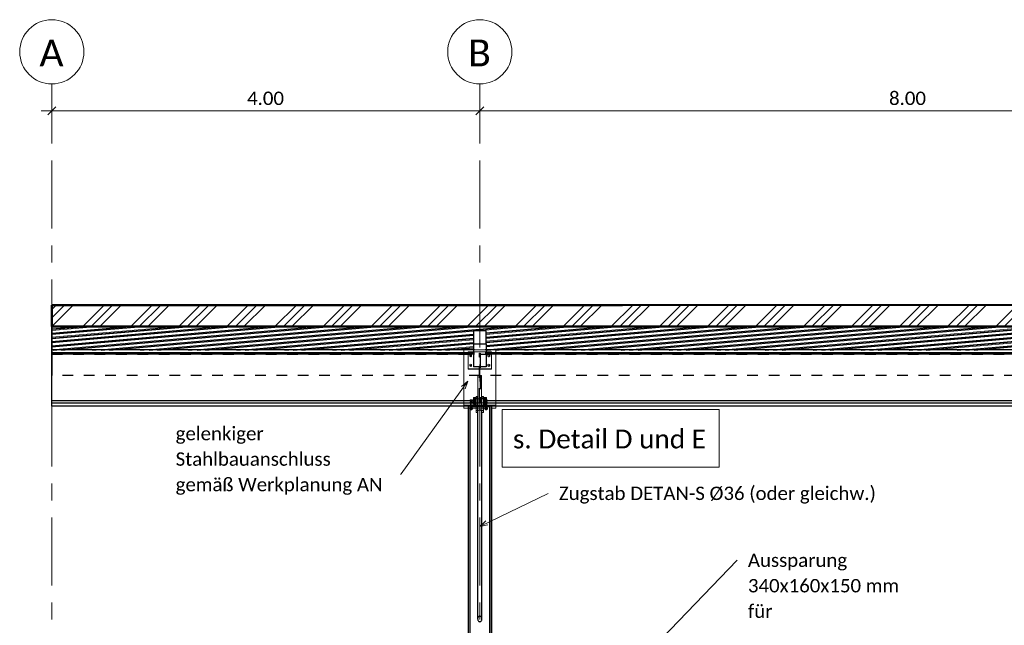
# Model space of a CAD drawing. Header units: metres. Extents: x -3 to 135, y -4 to 27.
# Tile 49 of 81: x 53.03 to 62.23, y 1.96 to 7.61. Entities that reach past the tile are written whole.
import ezdxf

# ---------------------------------------------------------------- set-up
doc = ezdxf.new("R2010")
doc.units = ezdxf.units.M
for name, pattern in [('Rasterlinie', [1.11125, 0.635, -0.15875, 0.15875, -0.15875]), ('Strich', [0.3175, 0.15875, -0.15875]), ('Verdeckt', [0.15, 0.1, -0.05])]:
    doc.linetypes.add(name, pattern=pattern)
for name, color, linetype, lineweight in [('_Verdeckte Linien_', 7, 'Strich', 18), ('A-ANNO-DIMS', 211, 'Continuous', 9), ('A-ANNO-DIMS-50', 211, 'Continuous', 9), ('A-FLOR', 192, 'Continuous', 35), ('A-FLOR-HDLN', 190, 'Verdeckt', 25), ('A-FLOR-PATT', 8, 'Continuous', 50), ('S-BEAM', 12, 'Continuous', 35), ('S-BEAM-HDLN', 1, 'Verdeckt', 25), ('S-COLS', 52, 'Continuous', 18), ('S-COLS-HDLN', 52, 'Verdeckt', 25), ('S-GRID', 1, 'Continuous', 9), ('S-GRID-IDEN', 1, 'Continuous', 9), ('Text', 250, 'Continuous', 9), ('Tragwerksverbindungen', 7, 'Continuous', 18)]:
    doc.layers.add(name, color=color, linetype=linetype, lineweight=lineweight)
doc.styles.add('Calibri', font='calibri.ttf', dxfattribs={"height": 0.25})
doc.styles.add('Calibri_1', font='calibri.ttf', dxfattribs={"height": 0.125})
doc.styles.add('Calibri_4', font='calibri.ttf', dxfattribs={"height": 0.175})
doc.dimstyles.new('DIM25', dxfattribs={"dimscale": 0.3048, "dimtxt": 0.147169, "dimasz": 0.246063, "dimexe": 0.328084, "dimexo": 0.0625, "dimgap": 0.016404, "dimtad": 1, "dimrnd": 0.001, "dimzin": 0, "dimdsep": 46, "dimtxsty": 'Calibri_1', "dimblk1": 'OBLIQUE', "dimblk2": 'OBLIQUE', "dimsah": 1, "dimcen": 0.09, "dimdle": 0.328084, "dimadec": 0, "dimazin": 0, "dimtfac": 1, "dimtdec": 4, "dimtix": 1, "dimtmove": 0, "dimatfit": 3, "dimfxl": 0.656168, "dimfxlon": 1, "dimtvp": 1, "dimtolj": 1, "dimtzin": 0, "dimlwd": 18, "dimlwe": 18, "dimarcsym": 2})

# ---------------------------------------------------------------- blocks, each defined once
blk = doc.blocks.new('Rundstahl Träger - RB 36-1128524-1 - 1')
at = {"layer": 'S-BEAM', "lineweight": 25}
for p, q in [((2.5435, 3.9566), (2.5435, 2.0194)), ((2.5835, 2.0194), (2.5835, 3.9566))]:
    blk.add_line(p, q, dxfattribs=at)
at = {"layer": 'S-BEAM', "lineweight": 25, "flags": 128}
for points in [[(2.5835, 2.0197), (2.583, 2.0252), (2.5815, 2.0308), (2.5792, 2.0358), (2.576, 2.0399), (2.5722, 2.0431), (2.568, 2.045), (2.5635, 2.0457), (2.5591, 2.045), (2.5548, 2.0431), (2.5511, 2.0399), (2.5479, 2.0358), (2.5455, 2.0308), (2.544, 2.0252), (2.5435, 2.0197)], [(2.5435, 2.0194), (2.544, 2.0135), (2.5455, 2.008), (2.5479, 2.003), (2.5511, 1.9988), (2.5548, 1.9957), (2.5591, 1.9937), (2.5635, 1.9931), (2.568, 1.9937), (2.5722, 1.9957), (2.576, 1.9988), (2.5792, 2.003), (2.5815, 2.008), (2.583, 2.0135), (2.5835, 2.0194)]]:
    blk.add_lwpolyline(points, dxfattribs=at)
at = {"layer": 'S-BEAM', "lineweight": 25}
blk.add_ellipse((2.5635, 3.9566), major_axis=(0.02, 0), ratio=0.760407, start_param=0, end_param=3.141593, dxfattribs=at)
blk = doc.blocks.new('Öse22 - Öse2-1128140-1 - 1')
at = {"layer": 'S-COLS'}
for p, q in [((2.5985, 4.0947), (2.5835, 4.0947)), ((2.5835, 4.0947), (2.5835, 4.0846)), ((2.5835, 3.9667), (2.5835, 4.0846)), ((2.5835, 4.0846), (2.5985, 4.0846)), ((2.5985, 4.0846), (2.5985, 4.0947)), ((2.5985, 4.0846), (2.5985, 3.9667)), ((2.5835, 3.9465), (2.5835, 3.9667)), ((2.5835, 3.9667), (2.5985, 3.9667)), ((2.5985, 3.9667), (2.5985, 3.9465)), ((2.5985, 3.9465), (2.5835, 3.9465))]:
    blk.add_line(p, q, dxfattribs=at)
blk = doc.blocks.new('FP_29-1 - 1')
at = {"layer": 'A-FLOR-PATT', "lineweight": 18}
for p, q in [((-1.4365, 4.6028), (0.1921, 4.7452)), ((-1.4365, 4.5636), (0.6411, 4.7452)), ((-1.4365, 4.5959), (0.2714, 4.7452)), ((-1.4365, 4.5567), (0.7205, 4.7452)), ((-1.4365, 4.6097), (0.1127, 4.7452)), ((-1.4365, 4.5705), (0.5617, 4.7452)), ((-1.4365, 4.5313), (1.0107, 4.7452)), ((-1.4365, 4.6028), (0.1921, 4.7452)), ((-1.4365, 4.5636), (0.6411, 4.7452)), ((-1.4365, 4.5959), (0.2714, 4.7452)), ((-1.4365, 4.5567), (0.7205, 4.7452)), ((-1.4365, 4.6097), (0.1127, 4.7452)), ((-1.4365, 4.5705), (0.5617, 4.7452)), ((-1.4365, 4.5313), (1.0107, 4.7452)), ((-1.4365, 4.6812), (-0.706, 4.7451)), ((-1.4365, 4.642), (-0.2569, 4.7451)), ((-1.4365, 4.6743), (-0.6266, 4.7451)), ((-1.4365, 4.6351), (-0.1776, 4.7451)), ((-1.4365, 4.6882), (-0.7853, 4.7451)), ((-1.4365, 4.6489), (-0.3363, 4.7451)), ((-1.4365, 4.6812), (-0.706, 4.7451)), ((-1.4365, 4.642), (-0.2569, 4.7451)), ((-1.4365, 4.6743), (-0.6266, 4.7451)), ((-1.4365, 4.6351), (-0.1776, 4.7451)), ((-1.4365, 4.6882), (-0.7853, 4.7451)), ((-1.4365, 4.6489), (-0.3363, 4.7451)), ((-1.4365, 4.7204), (-1.155, 4.745)), ((-1.4365, 4.7135), (-1.0756, 4.745)), ((-1.4365, 4.7274), (-1.2343, 4.745)), ((-1.4365, 4.7204), (-1.155, 4.745)), ((-1.4365, 4.7135), (-1.0756, 4.745)), ((-1.4365, 4.7274), (-1.2343, 4.745)), ((-1.4251, 4.5254), (1.0901, 4.7452)), ((-1.4251, 4.5254), (1.0901, 4.7452)), ((-1.3457, 4.5254), (1.1695, 4.7452)), ((-1.3457, 4.5254), (1.1695, 4.7452)), ((-1.0554, 4.5254), (1.4597, 4.7453)), ((-1.0554, 4.5254), (1.4597, 4.7453)), ((-0.976, 4.5254), (1.5391, 4.7453)), ((-0.976, 4.5254), (1.5391, 4.7453)), ((-0.8967, 4.5254), (1.6185, 4.7453)), ((-0.8967, 4.5254), (1.6185, 4.7453)), ((-0.6064, 4.5255), (1.9087, 4.7453)), ((-0.6064, 4.5255), (1.9087, 4.7453)), ((-0.527, 4.5255), (1.9881, 4.7453)), ((-0.527, 4.5255), (1.9881, 4.7453)), ((-0.4477, 4.5255), (2.0675, 4.7453)), ((-0.4477, 4.5255), (2.0675, 4.7453)), ((-0.1574, 4.5255), (2.3578, 4.7454)), ((-0.1574, 4.5255), (2.3578, 4.7454)), ((-0.078, 4.5255), (2.4371, 4.7454)), ((-0.078, 4.5255), (2.4371, 4.7454)), ((0.0013, 4.5255), (2.5165, 4.7454)), ((0.0013, 4.5255), (2.5165, 4.7454)), ((0.2916, 4.5256), (2.8068, 4.7454)), ((0.2916, 4.5256), (2.8068, 4.7454)), ((0.371, 4.5256), (2.8861, 4.7454)), ((0.371, 4.5256), (2.8861, 4.7454)), ((0.4504, 4.5256), (2.5035, 4.705)), ((0.4504, 4.5256), (2.5035, 4.705)), ((2.547, 4.7088), (2.9655, 4.7454)), ((2.547, 4.7088), (2.9655, 4.7454)), ((2.6235, 4.5657), (4.6822, 4.7456)), ((2.6235, 4.5587), (4.7616, 4.7456)), ((2.6235, 4.5726), (4.6028, 4.7456)), ((2.6235, 4.5334), (5.0518, 4.7456)), ((2.6235, 4.5657), (4.6822, 4.7456)), ((2.6235, 4.5587), (4.7616, 4.7456)), ((2.6235, 4.5726), (4.6028, 4.7456)), ((2.6235, 4.5334), (5.0518, 4.7456)), ((2.6235, 4.6833), (3.3352, 4.7455)), ((2.6235, 4.644), (3.7842, 4.7455)), ((2.6235, 4.6049), (4.2332, 4.7455)), ((2.6235, 4.6763), (3.4145, 4.7455)), ((2.6235, 4.6371), (3.8635, 4.7455)), ((2.6235, 4.5979), (4.3126, 4.7455)), ((2.6235, 4.651), (3.7048, 4.7455)), ((2.6235, 4.6118), (4.1538, 4.7455)), ((2.6235, 4.6833), (3.3352, 4.7455)), ((2.6235, 4.644), (3.7842, 4.7455)), ((2.6235, 4.6049), (4.2332, 4.7455)), ((2.6235, 4.6763), (3.4145, 4.7455)), ((2.6235, 4.6371), (3.8635, 4.7455)), ((2.6235, 4.5979), (4.3126, 4.7455)), ((2.6235, 4.651), (3.7048, 4.7455)), ((2.6235, 4.6118), (4.1538, 4.7455)), ((2.6235, 4.6902), (3.2558, 4.7454)), ((2.6235, 4.6902), (3.2558, 4.7454)), ((2.6314, 4.5272), (5.1312, 4.7456)), ((2.6314, 4.5272), (5.1312, 4.7456)), ((2.7108, 4.5272), (5.2106, 4.7456)), ((2.7108, 4.5272), (5.2106, 4.7456)), ((2.9857, 4.5259), (5.5009, 4.7457)), ((2.9857, 4.5259), (5.5009, 4.7457)), ((3.065, 4.5259), (5.5802, 4.7457)), ((3.065, 4.5259), (5.5802, 4.7457)), ((3.1444, 4.5259), (5.6596, 4.7457)), ((3.1444, 4.5259), (5.6596, 4.7457)), ((3.4347, 4.5259), (5.9499, 4.7457)), ((3.4347, 4.5259), (5.9499, 4.7457)), ((3.514, 4.5259), (6.0292, 4.7457)), ((3.514, 4.5259), (6.0292, 4.7457)), ((3.5934, 4.5259), (6.1086, 4.7457)), ((3.5934, 4.5259), (6.1086, 4.7457)), ((3.8837, 4.526), (6.3989, 4.7457)), ((3.8837, 4.526), (6.3989, 4.7457)), ((3.963, 4.526), (6.4783, 4.7457)), ((3.963, 4.526), (6.4783, 4.7457)), ((4.0424, 4.526), (6.5576, 4.7458)), ((4.0424, 4.526), (6.5576, 4.7458)), ((4.3327, 4.526), (6.8479, 4.7458)), ((4.3327, 4.526), (6.8479, 4.7458)), ((4.4121, 4.5261), (6.9273, 4.7458)), ((4.4121, 4.5261), (6.9273, 4.7458)), ((4.4914, 4.5261), (7.0066, 4.7458)), ((4.4914, 4.5261), (7.0066, 4.7458)), ((4.7817, 4.5261), (7.2969, 4.7458)), ((4.7817, 4.5261), (7.2969, 4.7458)), ((4.8611, 4.5261), (7.3763, 4.7458)), ((4.8611, 4.5261), (7.3763, 4.7458)), ((4.9404, 4.5261), (7.4557, 4.7458)), ((4.9404, 4.5261), (7.4557, 4.7458)), ((5.2307, 4.5262), (7.7459, 4.7459)), ((5.2307, 4.5262), (7.7459, 4.7459)), ((5.3101, 4.5262), (7.8253, 4.7459)), ((5.3101, 4.5262), (7.8253, 4.7459)), ((5.3894, 4.5262), (7.9047, 4.7459)), ((5.3894, 4.5262), (7.9047, 4.7459)), ((5.6797, 4.5262), (8.1949, 4.7459)), ((5.6797, 4.5262), (8.1949, 4.7459)), ((5.7591, 4.5262), (8.2743, 4.7459)), ((5.7591, 4.5262), (8.2743, 4.7459)), ((5.8385, 4.5262), (8.3537, 4.7459)), ((5.8385, 4.5262), (8.3537, 4.7459)), ((6.1287, 4.5263), (8.6439, 4.746)), ((6.1287, 4.5263), (8.6439, 4.746)), ((6.2081, 4.5263), (8.7233, 4.746)), ((6.2081, 4.5263), (8.7233, 4.746)), ((6.2875, 4.5263), (8.8027, 4.746)), ((6.2875, 4.5263), (8.8027, 4.746)), ((6.5777, 4.5263), (9.093, 4.746)), ((6.5777, 4.5263), (9.093, 4.746)), ((6.6571, 4.5263), (9.1723, 4.746)), ((6.6571, 4.5263), (9.1723, 4.746)), ((6.7365, 4.5263), (9.2517, 4.746)), ((6.7365, 4.5263), (9.2517, 4.746)), ((7.0267, 4.5264), (9.542, 4.746)), ((7.0267, 4.5264), (9.542, 4.746)), ((7.1061, 4.5264), (9.6213, 4.746)), ((7.1061, 4.5264), (9.6213, 4.746)), ((7.1855, 4.5264), (9.7007, 4.7461)), ((7.1855, 4.5264), (9.7007, 4.7461)), ((0.7406, 4.5256), (2.5035, 4.6797)), ((0.7406, 4.5256), (2.5035, 4.6797)), ((0.82, 4.5256), (2.5035, 4.6728)), ((0.82, 4.5256), (2.5035, 4.6728)), ((0.8994, 4.5256), (2.5035, 4.6658)), ((0.8994, 4.5256), (2.5035, 4.6658)), ((1.1896, 4.5256), (2.5035, 4.6405)), ((1.1896, 4.5256), (2.5035, 4.6405)), ((1.269, 4.5256), (2.5035, 4.6336)), ((1.269, 4.5256), (2.5035, 4.6336)), ((1.3484, 4.5257), (2.5035, 4.6266)), ((1.3484, 4.5257), (2.5035, 4.6266)), ((1.6386, 4.5257), (2.5035, 4.6013)), ((1.6386, 4.5257), (2.5035, 4.6013)), ((1.718, 4.5257), (2.5035, 4.5944)), ((1.718, 4.5257), (2.5035, 4.5944)), ((1.7974, 4.5257), (2.5035, 4.5874)), ((1.7974, 4.5257), (2.5035, 4.5874)), ((2.0876, 4.5258), (2.5035, 4.5621)), ((2.0876, 4.5258), (2.5035, 4.5621)), ((2.167, 4.5258), (2.5035, 4.5552)), ((2.167, 4.5258), (2.5035, 4.5552)), ((2.2464, 4.5258), (2.5035, 4.5482)), ((2.2464, 4.5258), (2.5035, 4.5482))]:
    blk.add_line(p, q, dxfattribs=at)
blk = doc.blocks.new('Lasche richtig14 - Lasche richtig-1128486-1 - 1')
at = {"layer": 'S-COLS'}
for p, q in [((2.546, 4.1012), (2.546, 4.2916)), ((2.581, 4.2916), (2.546, 4.2916)), ((2.581, 4.2916), (2.581, 4.1012)), ((2.546, 4.1012), (2.546, 4.0044)), ((2.581, 4.0044), (2.581, 4.1012)), ((2.546, 4.0044), (2.581, 4.0044))]:
    blk.add_line(p, q, dxfattribs=at)
blk = doc.blocks.new('Öse21 - Öse2-1128126-1 - 1')
at = {"layer": 'S-COLS'}
for p, q in [((2.5437, 4.0947), (2.5287, 4.0947)), ((2.5287, 4.0947), (2.5287, 4.0846)), ((2.5287, 3.9667), (2.5287, 4.0846)), ((2.5287, 4.0846), (2.5437, 4.0846)), ((2.5437, 4.0846), (2.5437, 4.0947)), ((2.5437, 4.0846), (2.5437, 3.9667)), ((2.5287, 3.9465), (2.5287, 3.9667)), ((2.5287, 3.9667), (2.5437, 3.9667)), ((2.5437, 3.9667), (2.5437, 3.9576)), ((2.5435, 3.9465), (2.5287, 3.9465))]:
    blk.add_line(p, q, dxfattribs=at)
at = {"layer": 'S-COLS-HDLN'}
for p, q in [((2.5437, 3.9575), (2.5437, 3.9465)), ((2.5437, 3.9465), (2.5436, 3.9465))]:
    blk.add_line(p, q, dxfattribs=at)
blk = doc.blocks.new('SP-TV-Schraube_Mutter_001 - M36-V38-1 - 1')
at = {"layer": 'Tragwerksverbindungen', "linetype": 'Strich'}
for points in [[(2.515, 4.0711), (2.5287, 4.0711), (2.5287, 4.087), (2.5062, 4.087), (2.5062, 4.0711)], [(2.515, 4.0394), (2.5287, 4.0394), (2.5287, 4.0711), (2.5062, 4.0711), (2.5062, 4.0394)], [(2.6275, 4.0711), (2.6275, 4.087), (2.5985, 4.087), (2.5985, 4.0711), (2.6156, 4.0711)], [(2.6275, 4.0394), (2.6275, 4.0711), (2.5985, 4.0711), (2.5985, 4.0394), (2.6156, 4.0394)], [(2.5062, 4.0235), (2.5287, 4.0235), (2.5287, 4.0394), (2.5062, 4.0394)], [(2.5985, 4.0235), (2.6275, 4.0235), (2.6275, 4.0394), (2.5985, 4.0394)]]:
    blk.add_hatch(color=142, dxfattribs=at).paths.add_polyline_path(points)
h = blk.add_hatch(color=142, dxfattribs=at)
h.paths.add_polyline_path([(2.5835, 4.0552), (2.5835, 4.0732), (2.581, 4.0728), (2.581, 4.0552)])
h.paths.add_polyline_path([(2.5437, 4.0552), (2.546, 4.0552), (2.546, 4.0732), (2.5437, 4.0731), (2.5437, 4.0589)])
h = blk.add_hatch(color=142, dxfattribs=at)
h.paths.add_polyline_path([(2.5437, 4.0372), (2.546, 4.0377), (2.546, 4.0552), (2.5437, 4.0552), (2.5437, 4.0377)])
h.paths.add_polyline_path([(2.5835, 4.0372), (2.5835, 4.0552), (2.581, 4.0552), (2.581, 4.0372)])
at = {"layer": '_Verdeckte Linien_'}
for p, q in [((2.5436, 4.0732), (2.5287, 4.0732)), ((2.581, 4.0732), (2.5461, 4.0732)), ((2.5985, 4.0732), (2.5836, 4.0732)), ((2.5287, 4.0372), (2.5436, 4.0372)), ((2.5461, 4.0372), (2.581, 4.0372)), ((2.5836, 4.0372), (2.5985, 4.0372))]:
    blk.add_line(p, q, dxfattribs=at)
at = {"layer": 'Tragwerksverbindungen'}
for p, q in [((2.5062, 4.0711), (2.5062, 4.087)), ((2.5062, 4.087), (2.5287, 4.087)), ((2.5062, 4.0394), (2.5062, 4.0711)), ((2.5062, 4.0711), (2.5287, 4.0711)), ((2.5287, 4.087), (2.5287, 4.0711)), ((2.5287, 4.0711), (2.5287, 4.0394)), ((2.546, 4.0732), (2.5437, 4.0732)), ((2.5835, 4.0732), (2.581, 4.0732)), ((2.5985, 4.0711), (2.5985, 4.087)), ((2.5985, 4.087), (2.6275, 4.087)), ((2.5985, 4.0394), (2.5985, 4.0711)), ((2.5985, 4.0711), (2.6275, 4.0711)), ((2.6275, 4.087), (2.6275, 4.0711)), ((2.6275, 4.0711), (2.6275, 4.0394)), ((2.5062, 4.0235), (2.5062, 4.0394)), ((2.5287, 4.0394), (2.5062, 4.0394)), ((2.5062, 4.0235), (2.5287, 4.0235)), ((2.5287, 4.0394), (2.5287, 4.0235)), ((2.5437, 4.0372), (2.546, 4.0372)), ((2.581, 4.0372), (2.5835, 4.0372)), ((2.5985, 4.0235), (2.5985, 4.0394)), ((2.6275, 4.0394), (2.5985, 4.0394)), ((2.5985, 4.0235), (2.6275, 4.0235)), ((2.6275, 4.0394), (2.6275, 4.0235))]:
    blk.add_line(p, q, dxfattribs=at)
blk = doc.blocks.new('HEB Träger - HEB 500-1128531-1 - 1')
at = {"layer": 'S-BEAM', "lineweight": 25}
for p, q in [((-1.4365, 4.5027), (-1.4365, 4.5306)), ((2.4135, 4.5306), (-1.4365, 4.5306)), ((3.6758, 4.5306), (2.7135, 4.5306)), ((10.4135, 4.5306), (3.6758, 4.5306)), ((-1.4365, 4.4902), (-1.4365, 4.5027)), ((2.4135, 4.5027), (-1.4365, 4.5027)), ((-1.4365, 4.0604), (-1.4365, 4.4902)), ((2.4135, 4.4902), (-1.4365, 4.4902)), ((10.4135, 4.5027), (2.7135, 4.5027)), ((10.4135, 4.4902), (2.7135, 4.4902)), ((-1.4365, 4.0325), (-1.4365, 4.0603)), ((-1.4365, 4.0603), (2.4135, 4.0603)), ((2.7135, 4.0603), (10.4135, 4.0603)), ((-1.4365, 4.0063), (-1.4365, 4.0325)), ((2.4135, 4.0325), (-1.4365, 4.0325)), ((2.4135, 4.0063), (-1.4365, 4.0063)), ((10.4135, 4.0325), (2.7135, 4.0325)), ((10.4135, 4.0063), (2.7135, 4.0063))]:
    blk.add_line(p, q, dxfattribs=at)
at = {"layer": 'S-BEAM-HDLN'}
for p, q in [((2.7135, 4.5306), (2.4136, 4.5306)), ((2.7135, 4.5027), (2.4136, 4.5027)), ((2.7135, 4.4902), (2.4136, 4.4902)), ((2.4136, 4.0603), (2.7135, 4.0603)), ((2.7135, 4.0325), (2.4136, 4.0325)), ((2.7135, 4.0063), (2.4136, 4.0063))]:
    blk.add_line(p, q, dxfattribs=at)
blk = doc.blocks.new('Verbindungsblech14 - Verbindungsblech2-1128446-1 - 1')
at = {"layer": 'S-COLS-HDLN'}
for p, q in [((2.5605, 4.4642), (2.5605, 4.4869)), ((2.5605, 4.4869), (2.5665, 4.4869)), ((2.5605, 4.0707), (2.5605, 4.4642)), ((2.5665, 4.4642), (2.5605, 4.4642)), ((2.5665, 4.4869), (2.5665, 4.4642)), ((2.5665, 4.4642), (2.5665, 4.0707)), ((2.5605, 4.0446), (2.5605, 4.0707)), ((2.5605, 4.0707), (2.5665, 4.0707)), ((2.5665, 4.0707), (2.5665, 4.0446)), ((2.5605, 4.0355), (2.5605, 4.0446)), ((2.5665, 4.0446), (2.5605, 4.0446)), ((2.5605, 4.0355), (2.5665, 4.0355)), ((2.5665, 4.0446), (2.5665, 4.0355))]:
    blk.add_line(p, q, dxfattribs=at)
blk = doc.blocks.new('Verbindungsblech15 - Verbindungsblech2-1128467-1 - 1')
at = {"layer": 'S-COLS-HDLN'}
for p, q in [((2.5605, 4.4891), (2.5605, 4.5016)), ((2.5605, 4.5016), (2.5665, 4.5016)), ((2.5605, 4.0743), (2.5605, 4.4891)), ((2.5665, 4.4891), (2.5605, 4.4891)), ((2.5665, 4.5016), (2.5665, 4.4891)), ((2.5665, 4.4891), (2.5665, 4.0743)), ((2.5605, 4.0593), (2.5605, 4.0743)), ((2.5605, 4.0743), (2.5665, 4.0743)), ((2.5605, 4.0502), (2.5605, 4.0593)), ((2.5665, 4.0593), (2.5605, 4.0593)), ((2.5605, 4.0502), (2.5665, 4.0502)), ((2.5665, 4.0743), (2.5665, 4.0593)), ((2.5665, 4.0593), (2.5665, 4.0502))]:
    blk.add_line(p, q, dxfattribs=at)
blk = doc.blocks.new('SP-TV-Schraube_DIN4017_001 - M12-V39-1 - 1')
at = {"layer": '_Verdeckte Linien_'}
for start_param, end_param in [(3.926991, 4.551723), (4.873055, 5.497787)]:
    blk.add_ellipse((2.6485, 4.4737), major_axis=(0.006, 0), ratio=0.996195, start_param=start_param, end_param=end_param, dxfattribs=at)
at = {"layer": 'Tragwerksverbindungen'}
for p, q in [((2.6485, 4.4887), (2.6395, 4.4835)), ((2.6395, 4.4835), (2.6395, 4.4732)), ((2.6395, 4.4732), (2.6485, 4.468)), ((2.6395, 4.4725), (2.6395, 4.4732)), ((2.6485, 4.4673), (2.6395, 4.4725)), ((2.6425, 4.4777), (2.6425, 4.4743)), ((2.6575, 4.4835), (2.6485, 4.4887)), ((2.6485, 4.468), (2.6575, 4.4732)), ((2.6575, 4.4725), (2.6485, 4.4673)), ((2.6485, 4.468), (2.6485, 4.4673)), ((2.6545, 4.4743), (2.6545, 4.4777)), ((2.6575, 4.4732), (2.6575, 4.4835)), ((2.6575, 4.4732), (2.6575, 4.4725))]:
    blk.add_line(p, q, dxfattribs=at)
blk = doc.blocks.new('SP-TV-Schraube_DIN4017_001 - M12-V40-1 - 1')
at = {"layer": '_Verdeckte Linien_'}
for start_param, end_param in [(3.926991, 4.539557), (4.885221, 5.497787)]:
    blk.add_ellipse((2.6485, 4.384), major_axis=(0.006, 0), ratio=0.996195, start_param=start_param, end_param=end_param, dxfattribs=at)
at = {"layer": 'Tragwerksverbindungen'}
for p, q in [((2.6485, 4.399), (2.6395, 4.3938)), ((2.6395, 4.3938), (2.6395, 4.3835)), ((2.6395, 4.3835), (2.6485, 4.3783)), ((2.6395, 4.3828), (2.6395, 4.3835)), ((2.6485, 4.3776), (2.6395, 4.3828)), ((2.6425, 4.388), (2.6425, 4.3847)), ((2.6575, 4.3938), (2.6485, 4.399)), ((2.6485, 4.3783), (2.6575, 4.3835)), ((2.6575, 4.3828), (2.6485, 4.3776)), ((2.6485, 4.3783), (2.6485, 4.3776)), ((2.6545, 4.3847), (2.6545, 4.388)), ((2.6575, 4.3835), (2.6575, 4.3938)), ((2.6575, 4.3835), (2.6575, 4.3828))]:
    blk.add_line(p, q, dxfattribs=at)
blk = doc.blocks.new('SP-TV-AP-Rechteck_002 - AP-Rechteck-1131659-1 - 1')
at = {"layer": '_Verdeckte Linien_'}
for p, q in [((2.6235, 4.5319), (2.5036, 4.5319)), ((2.5287, 4.0139), (2.5436, 4.0139)), ((2.5436, 4.0126), (2.5287, 4.0126)), ((2.5461, 4.0139), (2.581, 4.0139)), ((2.581, 4.0126), (2.5461, 4.0126)), ((2.5836, 4.0139), (2.5985, 4.0139)), ((2.5985, 4.0126), (2.5836, 4.0126))]:
    blk.add_line(p, q, dxfattribs=at)
at = {"layer": 'Tragwerksverbindungen', "color": 49}
for p, q in [((2.5035, 4.5319), (2.4135, 4.5319)), ((2.7135, 4.5319), (2.6235, 4.5319))]:
    blk.add_line(p, q, dxfattribs=at)
at = {"layer": 'Tragwerksverbindungen'}
for p, q in [((2.4135, 4.5319), (2.4135, 4.0139)), ((2.7135, 4.0139), (2.7135, 4.5319)), ((2.4135, 4.0139), (2.5287, 4.0139)), ((2.4135, 4.0126), (2.4135, 4.0139)), ((2.5287, 4.0126), (2.4135, 4.0126)), ((2.5437, 4.0139), (2.546, 4.0139)), ((2.546, 4.0126), (2.5437, 4.0126)), ((2.581, 4.0139), (2.5835, 4.0139)), ((2.5835, 4.0126), (2.581, 4.0126)), ((2.5985, 4.0139), (2.7135, 4.0139)), ((2.7135, 4.0126), (2.5985, 4.0126)), ((2.7135, 4.0126), (2.7135, 4.0139))]:
    blk.add_line(p, q, dxfattribs=at)
blk = doc.blocks.new('SP-TV-AP-Rechteck_002 - AP-Rechteck-1131863-1 - 1')
at = {"layer": '_Verdeckte Linien_'}
for p, q in [((2.4135, 4.0326), (2.7135, 4.0326)), ((2.7135, 4.0127), (2.4135, 4.0127)), ((2.4536, 3.9865), (2.6735, 3.9865))]:
    blk.add_line(p, q, dxfattribs=at)
at = {"layer": 'Tragwerksverbindungen'}
for p, q in [((2.4135, 4.0326), (2.4135, 4.0127)), ((2.4135, 4.0127), (2.4135, 3.9865)), ((2.4135, 3.9865), (2.4535, 3.9865)), ((2.6735, 3.9865), (2.7135, 3.9865)), ((2.7135, 4.0127), (2.7135, 4.0326)), ((2.7135, 3.9865), (2.7135, 4.0127))]:
    blk.add_line(p, q, dxfattribs=at)
blk = doc.blocks.new('SP-TV-AP-Rechteck_002 - AP-Rechteck-V41-1 - 1')
at = {"layer": '_Verdeckte Linien_'}
blk.add_line((2.6235, 4.5125), (2.5036, 4.5125), dxfattribs=at)
at = {"layer": 'Tragwerksverbindungen'}
for p, q in [((2.5035, 4.5125), (2.4535, 4.5125)), ((2.4535, 4.5125), (2.4535, 4.3531)), ((2.6735, 4.5125), (2.6235, 4.5125)), ((2.6735, 4.3531), (2.6735, 4.5125)), ((2.4535, 4.3531), (2.6735, 4.3531)), ((2.4535, 4.3518), (2.4535, 4.3531)), ((2.6735, 4.3518), (2.4535, 4.3518)), ((2.6735, 4.3518), (2.6735, 4.3531))]:
    blk.add_line(p, q, dxfattribs=at)
blk = doc.blocks.new('SP-TV-Schraube_DIN4017_001 - M14-V42-1 - 1')
at = {"layer": '_Verdeckte Linien_'}
for p, q in [((2.613, 4.0653), (2.6235, 4.0658)), ((2.613, 4.0653), (2.613, 4.0566)), ((2.6235, 4.0571), (2.613, 4.0566)), ((2.613, 4.0566), (2.613, 4.0555)), ((2.613, 4.0555), (2.6165, 4.0553)), ((2.6165, 4.056), (2.6165, 4.0095)), ((2.6235, 4.0658), (2.634, 4.0653)), ((2.6235, 4.0658), (2.6235, 4.0571)), ((2.634, 4.0566), (2.6235, 4.0571)), ((2.6305, 4.0095), (2.6305, 4.056)), ((2.6305, 4.0553), (2.634, 4.0555)), ((2.634, 4.0653), (2.634, 4.0566)), ((2.634, 4.0555), (2.634, 4.0566))]:
    blk.add_line(p, q, dxfattribs=at)
blk.add_ellipse((2.6235, 4.056), major_axis=(0.007, 0), ratio=0.087156, start_param=0, end_param=3.141593, dxfattribs=at)
at = {"layer": 'Tragwerksverbindungen'}
for p, q in [((2.6165, 4.0095), (2.6165, 3.9904)), ((2.6305, 3.9904), (2.6305, 4.0095))]:
    blk.add_line(p, q, dxfattribs=at)
for start_param, end_param in [(0, 3.141593), (3.141593, 6.283185)]:
    blk.add_ellipse((2.6235, 3.9904), major_axis=(0.007, 0), ratio=0.087156, start_param=start_param, end_param=end_param, dxfattribs=at)
blk = doc.blocks.new('TH-VE-Mutter - M14-V43-1 - 1')
at = {"layer": '_Verdeckte Linien_'}
for centre, major_axis, start_param, end_param in [((2.6235, 3.9959), (0.007, 0), 3.053992, 3.141593), ((2.6235, 3.9959), (0.007, 0), 3.141593, 6.283185), ((2.6235, 3.9959), (0.0099, 0), 3.926991, 5.497787), ((2.6235, 3.9969), (0.00592, 0), 3.926991, 4.286545), ((2.6235, 3.9969), (0.00592, 0), 5.138232, 5.497787), ((2.6235, 3.9959), (0.007, 0), 0, 0.087601)]:
    blk.add_ellipse(centre, major_axis=major_axis, ratio=0.087156, start_param=start_param, end_param=end_param, dxfattribs=at)
for points in [[(2.617, 3.9964), (2.6168, 3.9964), (2.6167, 3.9963), (2.6165, 3.9963)], [(2.6183, 3.9962), (2.6179, 3.9963), (2.6175, 3.9964), (2.6172, 3.9965)], [(2.6187, 3.9961), (2.6186, 3.9961), (2.6185, 3.9961), (2.6185, 3.9961)], [(2.6286, 3.9962), (2.6284, 3.9961), (2.6282, 3.9961), (2.628, 3.996)], [(2.6299, 3.9965), (2.6296, 3.9964), (2.6293, 3.9963), (2.6289, 3.9962)], [(2.6305, 3.9963), (2.6304, 3.9963), (2.6302, 3.9964), (2.6301, 3.9964)]]:
    blk.add_open_spline(points, degree=3, dxfattribs=at)
at = {"layer": 'Tragwerksverbindungen'}
for p, q in [((2.6108, 3.9975), (2.6108, 4.0052)), ((2.6137, 4.0069), (2.6119, 4.0059)), ((2.6119, 3.9968), (2.6137, 3.9957)), ((2.6172, 3.9984), (2.6172, 4.0062)), ((2.6299, 3.9984), (2.6299, 4.0062)), ((2.6352, 4.0059), (2.6333, 4.0069)), ((2.6333, 3.9957), (2.6352, 3.9968)), ((2.6362, 4.0052), (2.6362, 3.9975))]:
    blk.add_line(p, q, dxfattribs=at)
for centre, major_axis, start_param, end_param in [((2.6235, 4.0068), (0.0099, 0), 3.141593, 3.403392), ((2.6235, 3.9959), (0.0099, 0), 0, 3.141593), ((2.6235, 4.0068), (0.0099, 0), 0.152121, 2.989472), ((2.6235, 3.9959), (0.0099, 0), 3.293713, 3.926991), ((2.6235, 3.9959), (0.007, 0), 0, 3.141593), ((2.6235, 3.9959), (0.0099, 0), 5.497787, 6.131064), ((2.6235, 4.0068), (0.0099, 0), 6.021386, 6.283185)]:
    blk.add_ellipse(centre, major_axis=major_axis, ratio=0.087156, start_param=start_param, end_param=end_param, dxfattribs=at)
for points in [[(2.6118, 4.0059), (2.6115, 4.0057), (2.6112, 4.0055), (2.6108, 4.0052)], [(2.6108, 3.9975), (2.6115, 3.9971), (2.613, 3.9968), (2.615, 3.9971), (2.6165, 3.9979), (2.6172, 3.9984)], [(2.6118, 3.9968), (2.6115, 3.997), (2.6112, 3.9972), (2.6108, 3.9975)], [(2.6299, 4.0062), (2.6285, 4.0066), (2.6256, 4.0072), (2.6215, 4.0072), (2.6186, 4.0066), (2.6172, 4.0062)], [(2.6172, 3.9984), (2.6186, 3.998), (2.6215, 3.9974), (2.6256, 3.9974), (2.6285, 3.998), (2.6299, 3.9984)], [(2.6299, 3.9984), (2.6306, 3.9979), (2.632, 3.9971), (2.6341, 3.9968), (2.6355, 3.9971), (2.6362, 3.9975)], [(2.6362, 4.0052), (2.6359, 4.0055), (2.6356, 4.0057), (2.6352, 4.0059)], [(2.6362, 3.9975), (2.6359, 3.9972), (2.6356, 3.997), (2.6352, 3.9968)]]:
    blk.add_open_spline(points, degree=3, dxfattribs=at)
for points, knots in [([(2.6172, 4.0062), (2.6165, 4.0065), (2.615, 4.0068), (2.6135, 4.0066), (2.6126, 4.0063), (2.6125, 4.0062)], [0, 0, 0, 0, 0.3333333, 0.6666667, 0.7466601, 0.7466601, 0.7466601, 0.7466601]), ([(2.6165, 3.9962), (2.616, 3.9961), (2.6148, 3.9958), (2.6135, 3.9961), (2.6126, 3.9964), (2.6125, 3.9965)], [0.101205, 0.101205, 0.101205, 0.101205, 0.3333333, 0.6666667, 0.7419493, 0.7419493, 0.7419493, 0.7419493]), ([(2.6346, 4.0062), (2.6344, 4.0063), (2.6336, 4.0066), (2.632, 4.0068), (2.6306, 4.0065), (2.6299, 4.0062)], [0.2533399, 0.2533399, 0.2533399, 0.2533399, 0.3333333, 0.6666667, 1, 1, 1, 1]), ([(2.6346, 3.9965), (2.6344, 3.9964), (2.6336, 3.996), (2.6322, 3.9959), (2.631, 3.9961), (2.6305, 3.9962)], [0.2533399, 0.2533399, 0.2533399, 0.2533399, 0.3333333, 0.6666667, 0.8979301, 0.8979301, 0.8979301, 0.8979301])]:
    blk.add_open_spline(points, degree=3, knots=knots, dxfattribs=at)
blk = doc.blocks.new('SP-TV-Schraube_DIN4017_001 - M14-V44-1 - 1')
at = {"layer": '_Verdeckte Linien_'}
for p, q in [((2.613, 4.0479), (2.6235, 4.0484)), ((2.613, 4.0479), (2.613, 4.0391)), ((2.6235, 4.0397), (2.613, 4.0391)), ((2.613, 4.0391), (2.613, 4.0381)), ((2.613, 4.0381), (2.6165, 4.0379)), ((2.6165, 4.0386), (2.6165, 3.9729)), ((2.6235, 4.0484), (2.634, 4.0479)), ((2.6235, 4.0484), (2.6235, 4.0397)), ((2.634, 4.0391), (2.6235, 4.0397)), ((2.6305, 3.9729), (2.6305, 4.0386)), ((2.6305, 4.0379), (2.634, 4.0381)), ((2.634, 4.0479), (2.634, 4.0391)), ((2.634, 4.0381), (2.634, 4.0391))]:
    blk.add_line(p, q, dxfattribs=at)
for centre, start_param, end_param in [((2.6235, 4.0386), 0, 3.141593), ((2.6235, 3.9729), 0, 3.141593), ((2.6235, 3.9729), 3.141593, 6.283185)]:
    blk.add_ellipse(centre, major_axis=(0.007, 0), ratio=0.087156, start_param=start_param, end_param=end_param, dxfattribs=at)
blk = doc.blocks.new('TH-VE-Mutter - M14-V45-1 - 1')
at = {"layer": '_Verdeckte Linien_'}
for p, q in [((2.6108, 3.98), (2.6108, 3.9878)), ((2.6137, 3.9895), (2.6119, 3.9884)), ((2.6119, 3.9794), (2.6137, 3.9783)), ((2.6172, 3.981), (2.6172, 3.9887)), ((2.6299, 3.981), (2.6299, 3.9887)), ((2.6352, 3.9884), (2.6333, 3.9895)), ((2.6333, 3.9783), (2.6352, 3.9794)), ((2.6362, 3.9878), (2.6362, 3.98))]:
    blk.add_line(p, q, dxfattribs=at)
for centre, major_axis, start_param, end_param in [((2.6235, 3.9894), (0.0099, 0), 3.141593, 3.403392), ((2.6235, 3.9784), (0.0099, 0), 0, 3.141593), ((2.6235, 3.9894), (0.0099, 0), 0.152121, 2.989472), ((2.6235, 3.9784), (0.0099, 0), 3.293713, 6.131064), ((2.6235, 3.9784), (0.007, 0), 0, 3.141593), ((2.6235, 3.9784), (0.007, 0), 3.141593, 6.283185), ((2.6235, 3.9795), (0.00592, 0), 3.926991, 4.286545), ((2.6235, 3.9795), (0.00592, 0), 5.138232, 5.497787), ((2.6235, 3.9894), (0.0099, 0), 6.021386, 6.283185)]:
    blk.add_ellipse(centre, major_axis=major_axis, ratio=0.087156, start_param=start_param, end_param=end_param, dxfattribs=at)
for points in [[(2.6118, 3.9884), (2.6115, 3.9882), (2.6112, 3.988), (2.6108, 3.9878)], [(2.6108, 3.98), (2.6115, 3.9797), (2.613, 3.9793), (2.615, 3.9797), (2.6165, 3.9805), (2.6172, 3.981)], [(2.6118, 3.9794), (2.6115, 3.9796), (2.6112, 3.9798), (2.6108, 3.98)], [(2.6299, 3.9887), (2.6285, 3.9892), (2.6256, 3.9897), (2.6215, 3.9897), (2.6186, 3.9892), (2.6172, 3.9887)], [(2.6172, 3.981), (2.6186, 3.9806), (2.6215, 3.98), (2.6256, 3.98), (2.6285, 3.9806), (2.6299, 3.981)], [(2.6183, 3.9788), (2.6179, 3.9789), (2.6175, 3.979), (2.6172, 3.9791)], [(2.6187, 3.9787), (2.6186, 3.9787), (2.6185, 3.9787), (2.6185, 3.9787)], [(2.6286, 3.9787), (2.6284, 3.9787), (2.6282, 3.9786), (2.628, 3.9786)], [(2.6299, 3.9791), (2.6296, 3.979), (2.6293, 3.9789), (2.6289, 3.9788)], [(2.6299, 3.981), (2.6306, 3.9805), (2.632, 3.9797), (2.6341, 3.9793), (2.6355, 3.9797), (2.6362, 3.98)], [(2.6362, 3.9878), (2.6359, 3.988), (2.6356, 3.9882), (2.6352, 3.9884)], [(2.6362, 3.98), (2.6359, 3.9798), (2.6356, 3.9796), (2.6352, 3.9794)]]:
    blk.add_open_spline(points, degree=3, dxfattribs=at)
for points, knots in [([(2.6172, 3.9887), (2.6165, 3.989), (2.615, 3.9894), (2.6135, 3.9892), (2.6126, 3.9888), (2.6125, 3.9888)], [0, 0, 0, 0, 0.3333333, 0.6666667, 0.7466601, 0.7466601, 0.7466601, 0.7466601]), ([(2.617, 3.979), (2.6163, 3.9787), (2.615, 3.9784), (2.6135, 3.9786), (2.6126, 3.979), (2.6125, 3.979)], [0.0321112, 0.0321112, 0.0321112, 0.0321112, 0.3333333, 0.6666667, 0.7419493, 0.7419493, 0.7419493, 0.7419493]), ([(2.6346, 3.9888), (2.6344, 3.9888), (2.6336, 3.9892), (2.632, 3.9894), (2.6306, 3.989), (2.6299, 3.9887)], [0.2533399, 0.2533399, 0.2533399, 0.2533399, 0.3333333, 0.6666667, 1, 1, 1, 1]), ([(2.6346, 3.979), (2.6344, 3.979), (2.6336, 3.9786), (2.6321, 3.9784), (2.6307, 3.9787), (2.6301, 3.979)], [0.2533399, 0.2533399, 0.2533399, 0.2533399, 0.3333333, 0.6666667, 0.9678929, 0.9678929, 0.9678929, 0.9678929])]:
    blk.add_open_spline(points, degree=3, knots=knots, dxfattribs=at)
blk = doc.blocks.new('Raster - 5_0-CAL mit Kreis-615196-1 - 1')
at = {"layer": 'S-GRID-IDEN'}
blk.add_circle((2.5635, 7.3146), 0.3, dxfattribs=at)
blk = doc.blocks.new('DIMBLOCK121-1 - 1')
at = {"layer": 'A-ANNO-DIMS-50', "lineweight": 18}
for p, q in [((57.3309, 6.7649), (57.3309, 6.8649)), ((65.3309, 6.7649), (65.3309, 6.8649)), ((65.3309, 6.7649), (57.3309, 6.7649)), ((57.3309, 6.7649), (57.3309, 6.5649)), ((65.3309, 6.7649), (65.3309, 6.5649))]:
    blk.add_line(p, q, dxfattribs=at)
at = {"layer": 'A-ANNO-DIMS-50', "lineweight": 35}
for p, q in [((57.3309, 6.7649), (57.2934, 6.7274)), ((57.3309, 6.7649), (57.3684, 6.8024)), ((65.3309, 6.7649), (65.2934, 6.7274)), ((65.3309, 6.7649), (65.3684, 6.8024))]:
    blk.add_line(p, q, dxfattribs=at)
at = {"layer": 'A-ANNO-DIMS-50', "color": 0, "lineweight": 18, "insert": (61.1557, 6.9432), "char_height": 0.125, "width": 0.420292, "attachment_point": 1, "line_spacing_factor": 1.158048, "style": 'Calibri_1'}
blk.add_mtext('8.00', dxfattribs=at)
blk = doc.blocks.new('_Oblique')
at = {"color": 0, "linetype": 'ByBlock', "lineweight": -2}
blk.add_line((-0.5, -0.5), (0.5, 0.5), dxfattribs=at)
blk = doc.blocks.new('DIMBLOCK122-1 - 1')
at = {"layer": 'A-ANNO-DIMS-50', "lineweight": 18}
for p, q in [((53.3309, 6.7649), (53.3309, 6.8649)), ((57.3309, 6.7649), (57.3309, 6.8649)), ((57.3309, 6.7649), (53.2309, 6.7649)), ((53.3309, 6.7649), (53.3309, 6.5649)), ((57.3309, 6.7649), (57.3309, 6.5649))]:
    blk.add_line(p, q, dxfattribs=at)
at = {"layer": 'A-ANNO-DIMS-50', "lineweight": 35}
for p, q in [((53.3309, 6.7649), (53.2934, 6.7274)), ((53.3309, 6.7649), (53.3684, 6.8024)), ((57.3309, 6.7649), (57.2934, 6.7274)), ((57.3309, 6.7649), (57.3684, 6.8024))]:
    blk.add_line(p, q, dxfattribs=at)
at = {"layer": 'A-ANNO-DIMS-50', "color": 0, "lineweight": 18, "insert": (55.1557, 6.9432), "char_height": 0.125, "width": 0.420292, "attachment_point": 1, "line_spacing_factor": 1.158048, "style": 'Calibri_1'}
blk.add_mtext('4.00', dxfattribs=at)

msp = doc.modelspace()

# ---------------------------------------------------------------- hatches: boundary and pattern name
at = {"layer": 'A-FLOR-PATT', "lineweight": 18}
h = msp.add_hatch(dxfattribs=at)
h.set_pattern_fill('FP_2', color=256, style=0, pattern_type=2)
h.set_pattern_definition([(45, (72.69733, 2.195), (-0.2245064, 0.2245064), []), (45, (72.77733, 2.195), (0, 0.4490128), []), (45, (72.61833, 2.195), (0, 0.4490128), [])])
h.paths.add_polyline_path([(53.3309, 4.7497), (101.3309, 4.7542), (101.3309, 4.9542), (53.3309, 4.9497)])

# ---------------------------------------------------------------- linework, layer by layer
at = {"layer": 'A-FLOR', "lineweight": 50}
msp.add_line((53.3309, 4.9497), (53.3309, 4.7497), dxfattribs=at)
at = {"layer": 'A-FLOR'}
for p, q in [((53.3309, 4.9497), (53.3309, 4.4912)), ((53.3309, 4.2912), (53.3309, 4.7497))]:
    msp.add_line(p, q, dxfattribs=at)
at = {"layer": 'A-FLOR', "lineweight": 50, "flags": 128}
for points in [[(101.3309, 4.9542), (95.9975, 4.9537), (90.6642, 4.9532), (85.3309, 4.9527), (79.9975, 4.9522), (74.6642, 4.9517), (69.3309, 4.9512), (63.9975, 4.9507), (58.6642, 4.9502), (53.3309, 4.9497)], [(53.3309, 4.7497), (58.6642, 4.7502), (63.9975, 4.7507), (69.3309, 4.7512), (74.6642, 4.7517), (79.9975, 4.7522), (85.3309, 4.7527), (90.6642, 4.7532), (95.9975, 4.7537), (101.3309, 4.7542)]]:
    msp.add_lwpolyline(points, dxfattribs=at)
at = {"layer": 'A-FLOR-HDLN'}
for p, q in [((53.3309, 4.4912), (101.3309, 4.4992)), ((101.3309, 4.2992), (53.3309, 4.2912))]:
    msp.add_line(p, q, dxfattribs=at)
at = {"layer": 'S-BEAM', "lineweight": 25}
for p, q in [((57.3909, 4.7088), (57.2709, 4.7088)), ((57.2709, 4.7088), (57.2709, 4.5884)), ((57.3909, 4.5884), (57.3909, 4.7088)), ((57.2709, 4.5884), (57.3909, 4.5884)), ((57.2709, 4.5884), (57.2709, 4.3732)), ((57.3909, 4.5884), (57.3909, 4.3732)), ((57.3909, 4.3732), (57.2709, 4.3732)), ((57.2369, 4.0101), (57.2209, 4.0101)), ((57.2209, 4.0101), (57.2209, 0.4667)), ((57.2369, 4.0101), (57.2369, 0.4667)), ((57.2382, 3.9999), (57.2369, 3.9999)), ((57.2369, 3.9999), (57.2369, 0.2832)), ((57.296, 3.9999), (57.2636, 3.9999)), ((57.3509, 3.9999), (57.311, 3.9999)), ((57.3782, 3.9999), (57.3659, 3.9999)), ((57.4249, 3.9999), (57.4036, 3.9999)), ((57.4249, 0.4667), (57.4249, 4.0101)), ((57.4409, 4.0101), (57.4249, 4.0101)), ((57.4249, 3.9999), (57.4249, 0.2832)), ((57.4409, 4.0101), (57.4409, 0.4667))]:
    msp.add_line(p, q, dxfattribs=at)
at = {"layer": 'S-BEAM-HDLN'}
for p, q in [((57.2635, 3.9999), (57.2382, 3.9999)), ((57.311, 3.9999), (57.2961, 3.9999)), ((57.3658, 3.9999), (57.3509, 3.9999)), ((57.4035, 3.9999), (57.3782, 3.9999))]:
    msp.add_line(p, q, dxfattribs=at)
at = {"layer": 'S-GRID', "linetype": 'Rasterlinie'}
for p, q in [((53.3309, -2.1152), (53.3309, 7.0146)), ((57.3309, -2.1152), (57.3309, 7.0146))]:
    msp.add_line(p, q, dxfattribs=at)
at = {"layer": 'Text'}
for p, q in [((57.2204, 4.2392), (56.525, 3.2738)), ((57.2204, 4.2392), (57.1602, 4.1901)), ((57.2204, 4.2392), (57.1928, 4.1666)), ((56.525, 3.2738), (56.5214, 3.2738)), ((57.3298, 2.8835), (57.9689, 3.1919)), ((57.3298, 2.8835), (57.3887, 2.9342)), ((57.3298, 2.8835), (57.4061, 2.898)), ((57.4016, 0.1498), (59.7353, 2.5675))]:
    msp.add_line(p, q, dxfattribs=at)
at = {"layer": 'Text', "flags": 128}
msp.add_lwpolyline([(57.5391, 3.9743), (59.5678, 3.9743), (59.5678, 3.4371), (57.5391, 3.4371)], close=True, dxfattribs=at)

# ---------------------------------------------------------------- block references
at = {"layer": '_Verdeckte Linien_'}
for name, p in [('SP-TV-AP-Rechteck_002 - AP-Rechteck-1131659-1 - 1', (54.7673, 0)), ('SP-TV-AP-Rechteck_002 - AP-Rechteck-V41-1 - 1', (54.7673, 0)), ('SP-TV-Schraube_DIN4017_001 - M12-V39-1 - 1', (54.5973, 0)), ('SP-TV-Schraube_DIN4017_001 - M12-V39-1 - 1', (54.7673, 0)), ('SP-TV-Schraube_DIN4017_001 - M12-V40-1 - 1', (54.5973, 0)), ('SP-TV-Schraube_DIN4017_001 - M12-V40-1 - 1', (54.7673, 0)), ('SP-TV-Schraube_DIN4017_001 - M14-V42-1 - 1', (54.6273, 0)), ('SP-TV-Schraube_Mutter_001 - M36-V38-1 - 1', (54.7673, 0)), ('SP-TV-Schraube_DIN4017_001 - M14-V42-1 - 1', (54.7673, 0)), ('SP-TV-AP-Rechteck_002 - AP-Rechteck-1131863-1 - 1', (54.7673, 0)), ('TH-VE-Mutter - M14-V43-1 - 1', (54.6273, 0)), ('TH-VE-Mutter - M14-V45-1 - 1', (54.6273, 0)), ('SP-TV-Schraube_DIN4017_001 - M14-V44-1 - 1', (54.6273, 0)), ('TH-VE-Mutter - M14-V43-1 - 1', (54.7673, 0)), ('TH-VE-Mutter - M14-V45-1 - 1', (54.7673, 0)), ('SP-TV-Schraube_DIN4017_001 - M14-V44-1 - 1', (54.7673, 0))]:
    msp.add_blockref(name, p, dxfattribs=at)
at = {"layer": 'A-FLOR'}
msp.add_blockref('FP_29-1 - 1', (54.7673, 0), dxfattribs=at)
at = {"layer": 'S-BEAM', "lineweight": 25}
msp.add_blockref('Rundstahl Träger - RB 36-1128524-1 - 1', (54.7673, 0), dxfattribs=at)
at = {"layer": 'S-BEAM-HDLN'}
msp.add_blockref('HEB Träger - HEB 500-1128531-1 - 1', (54.7673, 0), dxfattribs=at)
at = {"layer": 'S-COLS'}
for name in ['Lasche richtig14 - Lasche richtig-1128486-1 - 1', 'Öse22 - Öse2-1128140-1 - 1']:
    msp.add_blockref(name, (54.7673, 0), dxfattribs=at)
at = {"layer": 'S-COLS-HDLN'}
for name in ['Verbindungsblech15 - Verbindungsblech2-1128467-1 - 1', 'Verbindungsblech14 - Verbindungsblech2-1128446-1 - 1', 'Öse21 - Öse2-1128126-1 - 1']:
    msp.add_blockref(name, (54.7673, 0), dxfattribs=at)
at = {"layer": 'S-GRID-IDEN'}
for p in [(50.7673, 0), (54.7673, 0)]:
    msp.add_blockref('Raster - 5_0-CAL mit Kreis-615196-1 - 1', p, dxfattribs=at)

# ---------------------------------------------------------------- texts
at = {"layer": 'S-GRID-IDEN', "char_height": 0.25, "attachment_point": 1, "style": 'Calibri'}
for s, insert, width in [('A', (53.2154, 7.4294), 0.276582), ('B', (57.2219, 7.4294), 0.260548)]:
    msp.add_mtext(s, dxfattribs=dict(at, insert=insert, width=width))
at = {"layer": 'Text', "color": 7, "char_height": 0.125, "attachment_point": 1, "style": 'Calibri_1', "bg_fill": 3, "box_fill_scale": 1.25, "bg_fill_color": 256, "bg_fill_true_color": 13158600, "bg_fill_transparency": 0}
for s, insert, width in [('gelenkiger ', (54.4884, 3.8125), 1.054219), ('Stahlbauanschluss', (54.4884, 3.5744), 1.759704), ('gemäß Werkplanung AN', (54.4884, 3.3363), 2.340927), ('Zugstab DETAN-S Ø36 (oder gleichw.) ', (58.0705, 3.2544), 3.647678)]:
    msp.add_mtext(s, dxfattribs=dict(at, insert=insert, width=width))
at = {"layer": 'Text', "color": 7, "attachment_point": 1}
for s, insert, char_height, width, style in [('s. Detail D und E', (57.6407, 3.7865), 0.175, 2.208649, 'Calibri_4'), ('Aussparung', (59.8369, 2.63), 0.125, 1.126371, 'Calibri_1'), ('340x160x150 mm', (59.8369, 2.3919), 0.125, 1.71962, 'Calibri_1'), ('für', (59.8369, 2.1537), 0.125, 0.280591, 'Calibri_1')]:
    msp.add_mtext(s, dxfattribs=dict(at, insert=insert, char_height=char_height, width=width, style=style))

# ---------------------------------------------------------------- dimensions: what is measured, and where the dimension line sits
at = {"layer": 'A-ANNO-DIMS', "lineweight": 18}
for base, p1, p2, override, picture, middle in [((53.3309, 6.7649), (57.3309, 6.5649), (53.3309, 6.5649), {"dimpost": '<>', "dimfxl": 4}, 'DIMBLOCK122-1 - 1', (55.3309, 6.834)), ((57.3309, 6.7649), (65.3309, 6.5649), (57.3309, 6.5649), {"dimpost": '<>', "dimfxl": 8}, 'DIMBLOCK121-1 - 1', (61.3309, 6.834))]:
    dim = msp.add_linear_dim(base=base, p1=p1, p2=p2, dimstyle='DIM25', override=override, dxfattribs=at)
    dim.commit()
    dim.dimension.update_dxf_attribs({"geometry": picture, "text_midpoint": middle})

doc.saveas('drawing.dxf')
